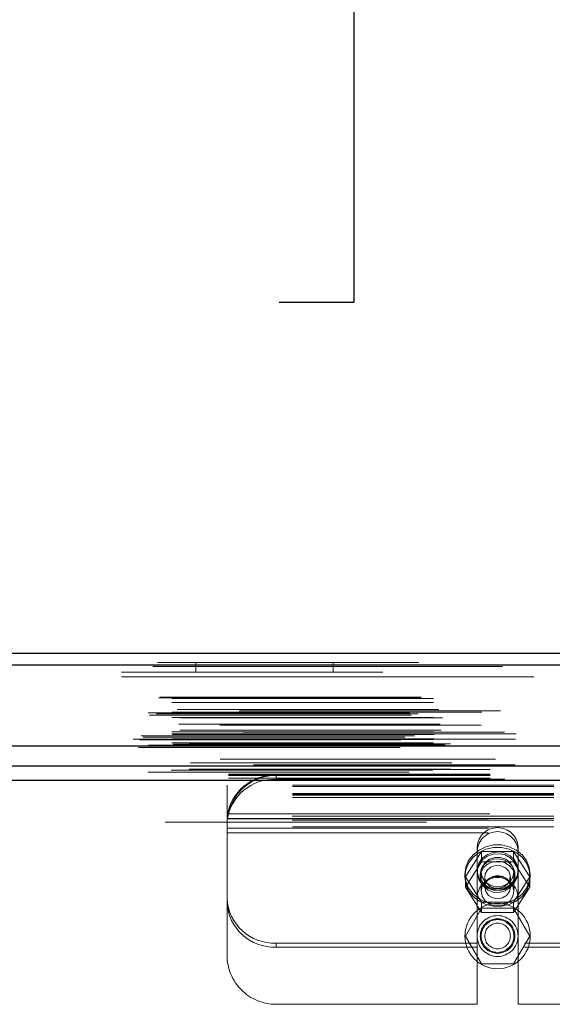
# Model space of a CAD drawing. Header units: inches. Extents: x 0.2 to 10.8, y 0.2 to 8.2.
# Tile 22 of 171: x 4 to 4.203, y 2.125 to 2.502. Entities that reach past the tile are written whole.
import ezdxf

# ---------------------------------------------------------------- set-up
doc = ezdxf.new("R2010")
doc.units = ezdxf.units.IN
doc.header["$MEASUREMENT"] = 0
doc.linetypes.add('HIDDEN', pattern=[0.07500000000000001, 0.05, -0.025])
doc.layers.add('DIMENSIONS', color=140, linetype='Continuous')
doc.layers.add('SLD-0', color=179, linetype='Continuous')
doc.styles.add('SLDTEXTSTYLE0', font='TXT', dxfattribs={"width": 0.7})
doc.dimstyles.new('SLDDIMSTYLE0', dxfattribs={"dimtxt": 0.0849609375, "dimasz": 0.13, "dimexe": 0, "dimexo": 0.0625, "dimgap": 0.021240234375, "dimtad": 0, "dimtih": 1, "dimtoh": 1, "dimlfac": 20, "dimrnd": 1e-09, "dimzin": 12, "dimdsep": 46, "dimtxsty": 'SLDTEXTSTYLE0', "dimsah": 1, "dimcen": 0.09, "dimadec": 0, "dimazin": 3, "dimtfac": 1, "dimtofl": 0, "dimtmove": 0, "dimatfit": 3, "dimfxl": 0, "dimfrac": 2, "dimtolj": 1, "dimtzin": 12, "dimarcsym": 0})

# ---------------------------------------------------------------- blocks, each defined once
blk = doc.blocks.new('_D_29')
at = {"layer": 'DIMENSIONS'}
for p, q in [((3.078871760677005, 2.260963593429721), (3.078871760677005, 2.65352070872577)), ((4.755771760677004, 2.260963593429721), (4.755771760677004, 2.65352070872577)), ((3.078871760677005, 2.52852070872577), (3.660557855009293, 2.52852070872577)), ((3.775690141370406, 2.528520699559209), (3.747160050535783, 2.528520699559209)), ((3.747160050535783, 2.528520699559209), (3.747160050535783, 2.393489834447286)), ((4.098838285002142, 2.528520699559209), (4.127368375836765, 2.528520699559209)), ((4.127368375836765, 2.528520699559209), (4.127368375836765, 2.393489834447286)), ((4.755771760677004, 2.52852070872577), (4.213970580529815, 2.52852070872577)), ((3.747160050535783, 2.393489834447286), (3.775690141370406, 2.393489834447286)), ((4.127368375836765, 2.393489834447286), (4.098838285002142, 2.393489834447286))]:
    blk.add_line(p, q, dxfattribs=at)
for points in [[(3.078871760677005, 2.52852070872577), (3.208871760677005, 2.50852070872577), (3.208871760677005, 2.54852070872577)], [(4.755771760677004, 2.52852070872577), (4.625771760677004, 2.54852070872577), (4.625771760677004, 2.50852070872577)]]:
    blk.add_solid(points, dxfattribs=at)
at = {"layer": 'DIMENSIONS', "char_height": 0.08333333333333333, "attachment_point": 1, "style": 'SLDTEXTSTYLE0'}
for s, insert in [('33.54', (3.775690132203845, 2.654963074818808)), ('851.9', (3.775690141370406, 2.500912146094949))]:
    blk.add_mtext(s, dxfattribs=dict(at, insert=insert))

msp = doc.modelspace()

# ---------------------------------------------------------------- linework, layer by layer
at = {"layer": 'SLD-0', "linetype": 'Continuous', "lineweight": 25}
for p, q in [((3.052228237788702, 2.259420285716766), (4.782407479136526, 2.259420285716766)), ((3.050461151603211, 2.254957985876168), (4.784174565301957, 2.254957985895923)), ((3.045010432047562, 2.224045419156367), (4.789625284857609, 2.224045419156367)), ((3.079467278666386, 2.216363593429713), (4.755176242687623, 2.216363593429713)), ((3.079467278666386, 2.210963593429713), (4.755176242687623, 2.210963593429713))]:
    msp.add_line(p, q, dxfattribs=at)
at = {"layer": 'SLD-0', "linetype": 'HIDDEN', "lineweight": 18}
for p, q in [((4.784174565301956, 2.254957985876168), (3.05046115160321, 2.254957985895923)), ((3.050461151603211, 2.254332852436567), (4.784174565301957, 2.254332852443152)), ((4.784174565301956, 2.254332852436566), (3.05046115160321, 2.254332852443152)), ((3.052228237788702, 2.255820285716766), (4.782407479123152, 2.255820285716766)), ((4.066959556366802, 2.255820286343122), (4.066959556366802, 2.252220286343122)), ((4.119459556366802, 2.252220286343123), (4.119459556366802, 2.255820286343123)), ((4.738459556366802, 2.252220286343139), (3.096209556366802, 2.252220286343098)), ((3.096209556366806, 2.250420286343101), (4.738459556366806, 2.250420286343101)), ((3.096209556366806, 2.250420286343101), (4.738459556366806, 2.250420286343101)), ((4.738459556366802, 2.250420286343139), (3.096209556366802, 2.250420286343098)), ((4.738459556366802, 2.250420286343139), (3.096209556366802, 2.250420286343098)), ((3.053165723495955, 2.242587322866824), (4.781469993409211, 2.242587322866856)), ((3.052727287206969, 2.242327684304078), (4.781908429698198, 2.2423276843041)), ((3.057796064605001, 2.242087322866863), (4.776839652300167, 2.242087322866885)), ((3.057796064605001, 2.242087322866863), (4.776839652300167, 2.242087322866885)), ((3.057796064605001, 2.24056777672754), (4.776839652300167, 2.240567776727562)), ((3.048764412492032, 2.236668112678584), (4.785871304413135, 2.236668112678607)), ((3.049231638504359, 2.235792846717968), (4.785398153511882, 2.23579284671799)), ((4.78345008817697, 2.237369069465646), (3.051184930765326, 2.237369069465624)), ((3.051945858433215, 2.236317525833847), (4.782689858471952, 2.236317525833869)), ((3.057796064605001, 2.236946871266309), (4.776839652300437, 2.236946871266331)), ((4.776280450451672, 2.236951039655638), (3.058347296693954, 2.236951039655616)), ((3.05981564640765, 2.237982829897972), (4.774820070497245, 2.237982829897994)), ((3.057796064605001, 2.234879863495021), (4.776839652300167, 2.234879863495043)), ((4.77609620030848, 2.231880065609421), (3.058539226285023, 2.2318800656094)), ((3.060373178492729, 2.232285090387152), (4.774262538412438, 2.232285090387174)), ((3.060373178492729, 2.232285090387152), (4.774262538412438, 2.232285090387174)), ((3.061254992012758, 2.234689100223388), (4.773375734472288, 2.234689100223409)), ((3.046026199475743, 2.227863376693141), (4.788609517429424, 2.227863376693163)), ((4.78501769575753, 2.229303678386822), (3.049617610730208, 2.229303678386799)), ((3.050554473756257, 2.227881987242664), (4.78408124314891, 2.227881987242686)), ((3.057796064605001, 2.229377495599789), (4.776839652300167, 2.229377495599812)), ((3.057796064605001, 2.228673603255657), (4.776839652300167, 2.228673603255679)), ((3.058046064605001, 2.228423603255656), (4.776589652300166, 2.228423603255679)), ((3.060799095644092, 2.230046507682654), (4.773834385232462, 2.230046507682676)), ((3.089365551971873, 2.228673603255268), (4.776839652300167, 2.228673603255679)), ((3.042985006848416, 2.226580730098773), (4.791650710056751, 2.226580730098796)), ((3.042985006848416, 2.226580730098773), (4.791650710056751, 2.226580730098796)), ((3.045412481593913, 2.226325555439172), (4.789223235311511, 2.226325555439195)), ((4.789169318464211, 2.226631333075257), (3.045466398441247, 2.226631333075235)), ((3.046817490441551, 2.227293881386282), (4.787817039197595, 2.227293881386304)), ((3.048276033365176, 2.224000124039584), (4.786359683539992, 2.224000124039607)), ((3.048401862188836, 2.223984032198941), (4.786233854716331, 2.223984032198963)), ((3.048854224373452, 2.224271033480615), (4.785781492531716, 2.224271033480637)), ((3.048854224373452, 2.224271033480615), (4.785781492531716, 2.224271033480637)), ((3.057796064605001, 2.226423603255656), (4.776839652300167, 2.226423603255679)), ((3.057796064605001, 2.226423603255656), (4.776839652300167, 2.226423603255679)), ((3.057796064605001, 2.225179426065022), (4.776839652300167, 2.225179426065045)), ((3.057796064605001, 2.225179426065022), (4.776839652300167, 2.225179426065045)), ((3.058046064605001, 2.226673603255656), (4.776589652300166, 2.226673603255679)), ((3.058296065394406, 2.224673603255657), (4.776339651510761, 2.224673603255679)), ((3.058296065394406, 2.224673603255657), (4.776339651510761, 2.224673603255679)), ((3.061943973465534, 2.224631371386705), (4.772691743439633, 2.224631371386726)), ((3.061943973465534, 2.224631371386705), (4.772691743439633, 2.224631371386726)), ((3.062407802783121, 2.224303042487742), (4.772227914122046, 2.224303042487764)), ((3.062407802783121, 2.224303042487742), (4.772227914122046, 2.224303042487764)), ((4.764359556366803, 2.22482028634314), (3.070309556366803, 2.224820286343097)), ((3.04501043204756, 2.223420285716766), (4.789625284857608, 2.223420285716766)), ((3.064862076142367, 2.217587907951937), (4.7697736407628, 2.217587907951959)), ((3.057523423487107, 2.214677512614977), (4.777112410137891, 2.214677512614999)), ((3.064424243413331, 2.21511177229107), (4.770197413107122, 2.215111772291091)), ((3.079421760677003, 2.213245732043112), (4.755221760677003, 2.213245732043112)), ((3.079467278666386, 2.214934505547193), (4.755176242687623, 2.214934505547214)), ((3.079467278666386, 2.212763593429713), (4.755176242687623, 2.212763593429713)), ((4.097621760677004, 2.212763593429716), (4.097621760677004, 2.21124216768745)), ((3.079421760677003, 2.211724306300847), (4.755221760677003, 2.211724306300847)), ((3.079467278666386, 2.210963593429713), (4.755176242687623, 2.210963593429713)), ((3.079467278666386, 2.210963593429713), (4.755176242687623, 2.210963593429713)), ((3.079467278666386, 2.210963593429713), (4.755176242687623, 2.210963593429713)), ((3.079467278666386, 2.210963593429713), (4.755176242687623, 2.210963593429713)), ((3.079467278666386, 2.210963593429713), (4.755176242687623, 2.210963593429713)), ((4.078871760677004, 2.208475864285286), (4.078871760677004, 2.208981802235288)), ((4.403871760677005, 2.208981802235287), (4.078871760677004, 2.208981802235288)), ((4.385121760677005, 2.211242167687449), (4.097621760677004, 2.21124216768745)), ((4.403871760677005, 2.208475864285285), (4.078871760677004, 2.208475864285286)), ((4.078871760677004, 2.196304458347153), (4.078871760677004, 2.208475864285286)), ((4.403871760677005, 2.205863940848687), (4.078871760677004, 2.205863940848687)), ((4.403871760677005, 2.205381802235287), (4.078871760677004, 2.205381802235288)), ((4.403871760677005, 2.205213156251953), (4.078871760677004, 2.205213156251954)), ((4.403871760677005, 2.20434251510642), (4.078871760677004, 2.204342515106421)), ((4.079303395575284, 2.198013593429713), (4.403440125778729, 2.198013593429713)), ((4.079303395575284, 2.198013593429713), (4.403440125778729, 2.198013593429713)), ((4.755176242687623, 2.194863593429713), (3.079467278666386, 2.194863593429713)), ((4.403871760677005, 2.196304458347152), (4.078871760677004, 2.196304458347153)), ((4.078871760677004, 2.196144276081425), (4.078871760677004, 2.196304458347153)), ((4.078871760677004, 2.194344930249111), (4.078871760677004, 2.196144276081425)), ((4.078871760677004, 2.196135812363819), (4.403871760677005, 2.196135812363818)), ((4.078871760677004, 2.194344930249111), (4.078871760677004, 2.194013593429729)), ((4.078871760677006, 2.194013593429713), (4.078871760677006, 2.190813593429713)), ((4.403807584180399, 2.197175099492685), (4.07893593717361, 2.197175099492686)), ((4.403807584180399, 2.195653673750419), (4.07893593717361, 2.19565367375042)), ((4.07900127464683, 2.196213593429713), (4.403742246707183, 2.196213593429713)), ((4.403871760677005, 2.19304175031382), (4.078871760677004, 2.193041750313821)), ((4.078871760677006, 2.192613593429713), (4.403871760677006, 2.192613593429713)), ((4.078871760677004, 2.192535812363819), (4.403871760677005, 2.192535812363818)), ((4.078871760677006, 2.190813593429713), (4.078871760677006, 2.144013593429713)), ((4.078871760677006, 2.190813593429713), (4.403871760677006, 2.190813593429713)), ((4.078871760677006, 2.190813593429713), (4.403871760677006, 2.190813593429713)), ((4.170024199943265, 2.173951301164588), (4.176172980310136, 2.183603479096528)), ((4.174509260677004, 2.185494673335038), (4.174509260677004, 2.183973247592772)), ((4.174509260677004, 2.16588859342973), (4.174509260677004, 2.183973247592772)), ((4.176172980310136, 2.183603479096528), (4.176172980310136, 2.179694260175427)), ((4.176172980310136, 2.183603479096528), (4.188470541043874, 2.183603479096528)), ((4.188470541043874, 2.183603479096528), (4.188470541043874, 2.179694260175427)), ((4.188470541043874, 2.183603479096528), (4.194619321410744, 2.173951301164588)), ((4.190134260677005, 2.185494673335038), (4.190134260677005, 2.183973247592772)), ((4.190134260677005, 2.16588859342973), (4.190134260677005, 2.183973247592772)), ((4.170024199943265, 2.170042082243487), (4.176172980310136, 2.179694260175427)), ((4.176172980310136, 2.179694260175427), (4.188470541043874, 2.179694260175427)), ((4.188470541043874, 2.179694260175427), (4.194619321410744, 2.170042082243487)), ((4.169821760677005, 2.174902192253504), (4.169821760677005, 2.173951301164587)), ((4.175696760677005, 2.174902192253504), (4.175696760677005, 2.173951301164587)), ((4.176071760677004, 2.1757632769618), (4.176071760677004, 2.168499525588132)), ((4.188571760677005, 2.168499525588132), (4.188571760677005, 2.1757632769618)), ((4.188946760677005, 2.173951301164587), (4.188946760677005, 2.174902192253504)), ((4.194821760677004, 2.173951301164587), (4.194821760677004, 2.174902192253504)), ((4.170024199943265, 2.173951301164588), (4.170024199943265, 2.170042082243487)), ((4.176172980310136, 2.164299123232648), (4.170024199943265, 2.173951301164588)), ((4.177424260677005, 2.173951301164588), (4.177424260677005, 2.170042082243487)), ((4.187219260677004, 2.170042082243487), (4.187219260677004, 2.173951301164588)), ((4.194619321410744, 2.173951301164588), (4.188470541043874, 2.164299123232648)), ((4.194619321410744, 2.173951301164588), (4.194619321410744, 2.170042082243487)), ((4.176172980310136, 2.160389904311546), (4.170024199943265, 2.170042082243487)), ((4.194619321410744, 2.170042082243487), (4.188470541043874, 2.160389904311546)), ((4.174509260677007, 2.165888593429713), (4.174509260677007, 2.125263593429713)), ((4.188470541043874, 2.164299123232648), (4.176172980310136, 2.164299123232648)), ((4.176172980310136, 2.164299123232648), (4.176172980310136, 2.160389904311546)), ((4.188470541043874, 2.164299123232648), (4.188470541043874, 2.160389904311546)), ((4.190134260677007, 2.165888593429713), (4.190134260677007, 2.125263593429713)), ((4.176172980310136, 2.162013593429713), (4.170024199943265, 2.151363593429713)), ((4.188470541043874, 2.162013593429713), (4.176172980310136, 2.162013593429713)), ((4.188470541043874, 2.160389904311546), (4.176172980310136, 2.160389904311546)), ((4.194619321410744, 2.151363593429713), (4.188470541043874, 2.162013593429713)), ((4.097621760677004, 2.147154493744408), (4.097621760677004, 2.148675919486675)), ((4.174509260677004, 2.148675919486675), (4.097621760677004, 2.148675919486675)), ((4.170024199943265, 2.151363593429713), (4.176172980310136, 2.140713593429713)), ((4.188470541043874, 2.140713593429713), (4.194619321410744, 2.151363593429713)), ((4.292609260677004, 2.148675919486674), (4.190134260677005, 2.148675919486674)), ((4.174509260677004, 2.147154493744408), (4.097621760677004, 2.147154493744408)), ((4.292609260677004, 2.147154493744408), (4.190134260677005, 2.147154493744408)), ((4.176172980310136, 2.140713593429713), (4.188470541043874, 2.140713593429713)), ((4.097621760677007, 2.125263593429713), (4.174509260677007, 2.125263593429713)), ((4.190134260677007, 2.125263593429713), (4.292609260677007, 2.125263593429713))]:
    msp.add_line(p, q, dxfattribs=at)
at = {"layer": 'SLD-0', "linetype": 'HIDDEN', "lineweight": 18, "flags": 128}
for points in [[(4.788989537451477, 2.216825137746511), (3.880757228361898, 2.216825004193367), (3.045642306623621, 2.216825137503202)], [(4.788988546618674, 2.216825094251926), (3.988493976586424, 2.216823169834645), (3.04564308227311, 2.216825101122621)], [(4.781469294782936, 2.218949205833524), (3.931233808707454, 2.218949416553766), (3.053170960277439, 2.218949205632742)], [(4.776207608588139, 2.218960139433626), (3.931233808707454, 2.218960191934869), (3.058427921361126, 2.218960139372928)], [(3.048568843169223, 2.214007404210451), (3.903392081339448, 2.214006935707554), (4.786072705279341, 2.214007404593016)], [(3.06443904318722, 2.215111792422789), (3.903398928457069, 2.21511223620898), (4.770212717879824, 2.215111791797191)], [(3.079467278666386, 2.212872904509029), (3.903392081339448, 2.21287266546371), (4.755176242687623, 2.212872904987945)], [(4.169821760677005, 2.174902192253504), (4.170184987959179, 2.172191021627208), (4.171253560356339, 2.169637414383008), (4.172965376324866, 2.167389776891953), (4.175220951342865, 2.165578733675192), (4.177889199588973, 2.164309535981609), (4.180815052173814, 2.163655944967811), (4.183828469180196, 2.163655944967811), (4.186754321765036, 2.16430953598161), (4.189422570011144, 2.165578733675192), (4.191678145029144, 2.167389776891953), (4.19338996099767, 2.169637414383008), (4.194458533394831, 2.172191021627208), (4.194821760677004, 2.174902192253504), (4.19445853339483, 2.1776133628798), (4.19338996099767, 2.180166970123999), (4.191678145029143, 2.182414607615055), (4.189422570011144, 2.184225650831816), (4.186754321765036, 2.185494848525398), (4.183828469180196, 2.186148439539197), (4.180815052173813, 2.186148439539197), (4.177889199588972, 2.185494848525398), (4.175220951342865, 2.184225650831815), (4.172965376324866, 2.182414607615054), (4.171253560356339, 2.180166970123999), (4.170184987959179, 2.177613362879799), (4.169821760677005, 2.174902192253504)], [(4.169821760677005, 2.173951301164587), (4.170184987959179, 2.171240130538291), (4.171253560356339, 2.168686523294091), (4.172965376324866, 2.166438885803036), (4.175220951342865, 2.164627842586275), (4.177889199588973, 2.163358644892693), (4.180815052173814, 2.162705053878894), (4.183828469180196, 2.162705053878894), (4.186754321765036, 2.163358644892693), (4.189422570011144, 2.164627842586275), (4.191678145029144, 2.166438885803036), (4.19338996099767, 2.168686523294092), (4.194458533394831, 2.171240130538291), (4.194821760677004, 2.173951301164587), (4.19445853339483, 2.176662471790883), (4.19338996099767, 2.179216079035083), (4.191678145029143, 2.181463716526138), (4.189422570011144, 2.183274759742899), (4.186754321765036, 2.184543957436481), (4.183828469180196, 2.18519754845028), (4.180815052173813, 2.18519754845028), (4.177889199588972, 2.184543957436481), (4.175220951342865, 2.183274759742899), (4.172965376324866, 2.181463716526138), (4.171253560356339, 2.179216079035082), (4.170184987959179, 2.176662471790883), (4.169821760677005, 2.173951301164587)], [(4.190134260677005, 2.17642361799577), (4.189787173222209, 2.174336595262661), (4.188776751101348, 2.172435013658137), (4.187192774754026, 2.170887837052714), (4.185175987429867, 2.169832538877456), (4.182905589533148, 2.169362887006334), (4.180583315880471, 2.169520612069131), (4.178415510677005, 2.170291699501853), (4.176594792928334, 2.17160763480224), (4.175282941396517, 2.173351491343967), (4.174596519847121, 2.175368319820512), (4.174596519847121, 2.177478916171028), (4.175282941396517, 2.179495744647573), (4.176594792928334, 2.1812396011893), (4.178415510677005, 2.182555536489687), (4.180583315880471, 2.183326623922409), (4.182905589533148, 2.183484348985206), (4.185175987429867, 2.183014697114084), (4.187192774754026, 2.181959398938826), (4.188776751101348, 2.180412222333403), (4.189787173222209, 2.178510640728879), (4.190134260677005, 2.17642361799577)], [(4.190134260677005, 2.1757632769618), (4.189787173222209, 2.173676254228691), (4.188776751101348, 2.171774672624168), (4.187192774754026, 2.170227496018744), (4.185175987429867, 2.169172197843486), (4.182905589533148, 2.168702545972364), (4.180583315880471, 2.168860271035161), (4.178415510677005, 2.169631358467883), (4.176594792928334, 2.170947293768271), (4.175282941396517, 2.172691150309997), (4.174596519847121, 2.174707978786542), (4.174596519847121, 2.176818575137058), (4.175282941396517, 2.178835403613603), (4.176594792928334, 2.18057926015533), (4.178415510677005, 2.181895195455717), (4.180583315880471, 2.182666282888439), (4.182905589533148, 2.182824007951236), (4.185175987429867, 2.182354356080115), (4.187192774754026, 2.181299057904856), (4.188776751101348, 2.179751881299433), (4.189787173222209, 2.177850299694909), (4.190134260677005, 2.1757632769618)], [(4.175696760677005, 2.174902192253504), (4.176055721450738, 2.172952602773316), (4.177093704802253, 2.171214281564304), (4.178698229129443, 2.169875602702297), (4.180695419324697, 2.169081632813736), (4.182868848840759, 2.16891841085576), (4.18498299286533, 2.169403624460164), (4.186808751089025, 2.170484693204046), (4.188148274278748, 2.172044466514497), (4.188856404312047, 2.173913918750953), (4.188856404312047, 2.175890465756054), (4.188148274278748, 2.17775991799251), (4.186808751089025, 2.179319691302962), (4.18498299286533, 2.180400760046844), (4.182868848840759, 2.180885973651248), (4.180695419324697, 2.180722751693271), (4.178698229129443, 2.17992878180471), (4.177093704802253, 2.178590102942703), (4.176055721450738, 2.176851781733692), (4.175696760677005, 2.174902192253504)], [(4.175696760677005, 2.173951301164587), (4.176055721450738, 2.172001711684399), (4.177093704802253, 2.170263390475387), (4.178698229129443, 2.16892471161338), (4.180695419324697, 2.16813074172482), (4.182868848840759, 2.167967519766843), (4.18498299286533, 2.168452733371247), (4.186808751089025, 2.169533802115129), (4.188148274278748, 2.17109357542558), (4.188856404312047, 2.172963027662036), (4.188856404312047, 2.174939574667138), (4.188148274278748, 2.176809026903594), (4.186808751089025, 2.178368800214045), (4.18498299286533, 2.179449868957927), (4.182868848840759, 2.179935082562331), (4.180695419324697, 2.179771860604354), (4.178698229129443, 2.178977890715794), (4.177093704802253, 2.177639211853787), (4.176055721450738, 2.175900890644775), (4.175696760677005, 2.173951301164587)], [(4.188571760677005, 2.1757632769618), (4.188194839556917, 2.173825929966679), (4.187109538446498, 2.172122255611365), (4.185446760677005, 2.170857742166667), (4.183407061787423, 2.170184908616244), (4.181236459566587, 2.170184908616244), (4.179196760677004, 2.170857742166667), (4.177533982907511, 2.172122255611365), (4.176448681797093, 2.173825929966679), (4.176071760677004, 2.1757632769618), (4.176448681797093, 2.177700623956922), (4.177533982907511, 2.179404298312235), (4.179196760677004, 2.180668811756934), (4.181236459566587, 2.181341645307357), (4.183407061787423, 2.181341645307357), (4.185446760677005, 2.180668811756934), (4.187109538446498, 2.179404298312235), (4.188194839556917, 2.177700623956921), (4.188571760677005, 2.1757632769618)], [(4.184770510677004, 2.170107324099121), (4.182961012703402, 2.169550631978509), (4.181054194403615, 2.169663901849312), (4.179340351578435, 2.170429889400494), (4.178080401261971, 2.171731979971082), (4.177466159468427, 2.173371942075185), (4.177591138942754, 2.175100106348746), (4.178436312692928, 2.176653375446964), (4.179873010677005, 2.177795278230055), (4.181682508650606, 2.178351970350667), (4.183589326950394, 2.178238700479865), (4.185303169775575, 2.177472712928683), (4.186563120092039, 2.176170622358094), (4.187177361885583, 2.174530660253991), (4.187052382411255, 2.17280249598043), (4.186207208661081, 2.171249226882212), (4.184770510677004, 2.170107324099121)], [(4.188571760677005, 2.168499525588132), (4.188194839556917, 2.16656217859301), (4.187109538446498, 2.164858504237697), (4.185446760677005, 2.163593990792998), (4.183407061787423, 2.162921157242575), (4.181236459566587, 2.162921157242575), (4.179196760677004, 2.163593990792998), (4.177533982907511, 2.164858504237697), (4.176448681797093, 2.16656217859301), (4.176071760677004, 2.168499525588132), (4.176448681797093, 2.170436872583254), (4.177533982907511, 2.172140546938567), (4.179196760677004, 2.173405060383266), (4.181236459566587, 2.174077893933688), (4.183407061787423, 2.174077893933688), (4.185446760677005, 2.173405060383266), (4.187109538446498, 2.172140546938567), (4.188194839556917, 2.170436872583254), (4.188571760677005, 2.168499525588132)], [(4.187219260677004, 2.170042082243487), (4.186846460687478, 2.168343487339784), (4.185784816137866, 2.166903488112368), (4.184195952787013, 2.165941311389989), (4.182321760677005, 2.165603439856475), (4.180447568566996, 2.165941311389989), (4.178858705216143, 2.166903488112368), (4.17779706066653, 2.168343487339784), (4.177424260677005, 2.170042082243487), (4.17779706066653, 2.17174067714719), (4.178858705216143, 2.173180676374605), (4.180447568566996, 2.174142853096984), (4.182321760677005, 2.174480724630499), (4.184195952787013, 2.174142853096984), (4.185784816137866, 2.173180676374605), (4.186846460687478, 2.171740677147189), (4.187219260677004, 2.170042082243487)]]:
    msp.add_lwpolyline(points, dxfattribs=at)
at = {"layer": 'SLD-0', "linetype": 'HIDDEN', "lineweight": 18}
for radius in [0.01249999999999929, 0.0078125, 0.006624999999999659, 0.006250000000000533, 0.004897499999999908]:
    msp.add_circle((4.182321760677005, 2.151363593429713), radius, dxfattribs=at)
for centre, radius, start, end in [((4.096876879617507, 2.194662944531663), 0.01811596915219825, 87.64348374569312, 172.0290646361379), ((4.097621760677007, 2.194013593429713), 0.01875000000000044, 90, 167.6822340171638), ((4.096876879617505, 2.193141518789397), 0.01811596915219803, 87.6434837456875, 172.0290646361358), ((4.182321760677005, 2.184936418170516), 0.007832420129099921, 4.087218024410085, 175.9127819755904), ((4.182321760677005, 2.18341499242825), 0.007832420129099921, 4.087218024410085, 175.9127819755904), ((4.182321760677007, 2.165888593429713), 0.0078125, 0, 180), ((4.096784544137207, 2.166592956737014), 0.0179365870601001, 182.9521409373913, 272.6753367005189), ((4.096784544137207, 2.165071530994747), 0.01793658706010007, 182.9521409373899, 272.6753367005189), ((4.097621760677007, 2.144013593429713), 0.01875000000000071, 180, 270.0000000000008)]:
    msp.add_arc(centre, radius, start, end, dxfattribs=at)
for points, knots in [([(4.079303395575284, 2.198013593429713), (4.079252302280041, 2.197779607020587), (4.079206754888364, 2.197548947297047), (4.079128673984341, 2.197114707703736), (4.079096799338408, 2.19691478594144), (4.07902281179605, 2.196412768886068), (4.07900127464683, 2.196213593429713), (4.07900127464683, 2.196213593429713)], [0, 0, 0, 0, 0.2500000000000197, 0.2500000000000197, 0.5000000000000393, 0.5000000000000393, 1, 1, 1, 1]), ([(4.078871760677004, 2.196144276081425), (4.078871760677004, 2.19615951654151), (4.078872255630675, 2.196194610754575), (4.07887564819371, 2.196303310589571), (4.078878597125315, 2.196377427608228), (4.078888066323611, 2.19655669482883), (4.078894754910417, 2.196664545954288), (4.078912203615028, 2.196902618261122), (4.078922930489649, 2.197032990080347), (4.07893593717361, 2.197175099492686)], [0, 0, 0, 0, 0.25, 0.25, 0.5, 0.5, 0.75, 0.75, 1, 1, 1, 1]), ([(4.07900127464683, 2.196213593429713), (4.07900127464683, 2.196213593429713), (4.07899523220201, 2.196164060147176), (4.078973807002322, 2.195969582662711), (4.078958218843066, 2.195822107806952), (4.078925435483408, 2.195443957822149), (4.078908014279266, 2.195210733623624), (4.078881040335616, 2.194663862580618), (4.078871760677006, 2.194356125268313), (4.078871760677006, 2.194013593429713)], [0, 0, 0, 0, 0.25, 0.25, 0.5, 0.5, 0.75, 0.75, 1, 1, 1, 1])]:
    msp.add_open_spline(points, degree=3, knots=knots, dxfattribs=at)

# ---------------------------------------------------------------- dimensions: what is measured, and where the dimension line sits
at = {"layer": 'DIMENSIONS'}
dim = msp.add_linear_dim(base=(4.755771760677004, 2.52852070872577), p1=(3.078871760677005, 2.210963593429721), p2=(4.755771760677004, 2.210963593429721), dimstyle='SLDDIMSTYLE0', dxfattribs=at)
dim.commit()
dim.dimension.update_dxf_attribs({"geometry": '_D_29', "text_midpoint": (3.937264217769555, 2.52852070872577), "dimtype": 160})

doc.saveas('drawing.dxf')
